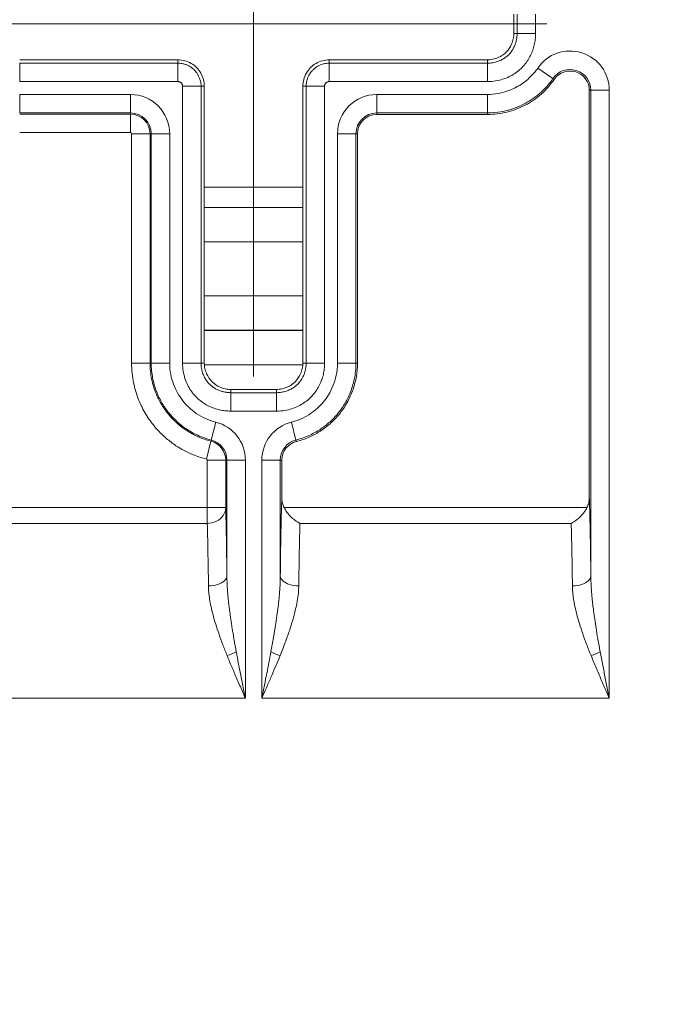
# Model space of a CAD drawing. Header units: inches. Extents: x 0 to 110, y 2 to 70.
# Tile 114 of 129: x 88.71 to 89.94, y 39.22 to 41.09. Entities that reach past the tile are written whole.
import ezdxf

# ---------------------------------------------------------------- set-up
doc = ezdxf.new("R2010")
doc.units = ezdxf.units.IN
doc.header["$LTSCALE"] = 3.25
doc.header["$MEASUREMENT"] = 0
doc.layers.add('Centerline (ANSI)', color=1, linetype='Continuous', lineweight=9, true_color=0xff0000)
for name, color, linetype, lineweight in [('Dimension (ANSI)', 7, 'Continuous', 9), ('Visible (ANSI)', 7, 'Continuous', 18), ('Visible Narrow (ANSI)', 7, 'Continuous', 5)]:
    doc.layers.add(name, color=color, linetype=linetype, lineweight=lineweight)
doc.styles.add('Note Text (ANSI)', font='arial.ttf')
doc.dimstyles.new('.XXX', dxfattribs={"dimscale": 3.25, "dimtxt": 0.095, "dimasz": 0.125, "dimexe": 0.1875, "dimexo": 0.125, "dimgap": 0.0625, "dimtad": 0, "dimtih": 1, "dimtoh": 1, "dimdec": 3, "dimrnd": 1e-08, "dimzin": 0, "dimdsep": 46, "dimtxsty": 'Note Text (ANSI)', "dimblk": 'Filled-1', "dimcen": 0.09, "dimdle": 0.45, "dimclrd": 256, "dimclre": 256, "dimclrt": 256, "dimadec": 0, "dimazin": 1, "dimtfac": 1.263158, "dimtofl": 0, "dimtmove": 0, "dimatfit": 3, "dimfxl": 1, "dimtolj": 1, "dimtzin": 4, "dimlwd": -1, "dimlwe": -1, "dimarcsym": 0})

# ---------------------------------------------------------------- blocks, each defined once
blk = doc.blocks.new('Filled-1')
at = {"color": 0}
for p, q in [((0, 0), (-1, 0.25)), ((-1, 0.25), (-1, -0.25)), ((-1, 0), (0, 0)), ((-1, -0.25), (0, 0))]:
    blk.add_line(p, q, dxfattribs=at)
at = {"color": 0, "flags": 128}
blk.add_lwpolyline([(-1, -0.25), (0, 0), (-1, 0.25), (-1, -0.25)], dxfattribs=at)
at = {"color": 0}
blk.add_solid([(-1, -0.25), (0, 0), (-1, 0.25), (-1, -0.25)], dxfattribs=at)
blk = doc.blocks.new('*D60')
at = {"layer": 'Defpoints', "color": 0, "transparency": 16777216}
for p in [(89.7069, 41.0811), (93.5097, 41.0811), (89.7069, 27.0561)]:
    blk.add_point(p, dxfattribs=at)
at = {"layer": 'Dimension (ANSI)', "transparency": 16777216}
for p, q in [((90.1132, 41.0811), (94.119, 41.0811)), ((93.5097, 40.6748), (93.5097, 34.4294)), ((93.5097, 27.4623), (93.5097, 33.7077)), ((90.1132, 27.0561), (94.119, 27.0561))]:
    blk.add_line(p, q, dxfattribs=at)
at = {"layer": 'Dimension (ANSI)', "transparency": 16777216, "xscale": 0.40625, "yscale": 0.40625, "zscale": 0.40625}
for p, rotation in [((93.5097, 41.0811), 90), ((93.5097, 27.0561), 270)]:
    blk.add_blockref('Filled-1', p, dxfattribs=dict(at, rotation=rotation))
at = {"layer": 'Dimension (ANSI)', "transparency": 16777216, "insert": (93.0032, 34.2263), "char_height": 0.30875, "attachment_point": 1, "style": 'Note Text (ANSI)'}
blk.add_mtext('\\A1;14.03', dxfattribs=at)

msp = doc.modelspace()

# ---------------------------------------------------------------- linework, layer by layer
at = {"layer": 'Centerline (ANSI)', "linetype": 'Continuous'}
for p, q in [((89.1507, 40.4123), (89.1507, 41.5498)), ((89.7069, 41.0811), (88.5944, 41.0811))]:
    msp.add_line(p, q, dxfattribs=at)
at = {"layer": 'Visible (ANSI)'}
for p, q in [((89.6441, 41.0626), (89.6441, 41.0995)), ((88.7072, 41.0126), (89.0072, 41.0126)), ((89.2941, 41.0126), (89.5941, 41.0126)), ((89.0572, 40.9626), (89.0572, 40.4376)), ((89.2441, 40.4376), (89.2441, 40.9626)), ((89.7872, 40.1825), (89.7872, 40.955)), ((89.3841, 40.9091), (89.5941, 40.9091)), ((89.3476, 40.4376), (89.3476, 40.8726)), ((89.0572, 40.7711), (89.2441, 40.7711)), ((89.1072, 40.3876), (89.1941, 40.3876)), ((89.2042, 40.1825), (89.2042, 40.2534))]:
    msp.add_line(p, q, dxfattribs=at)
for centre, start, end in [((89.7507, 40.955), 0, 145.4278), ((89.3841, 40.8726), 90, 180), ((89.2407, 40.2534), 104.1869, 180)]:
    msp.add_arc(centre, 0.0365, start, end, dxfattribs=at)
for points, knots in [([(89.5941, 41.0126), (89.5976, 41.0126), (89.6011, 41.013), (89.6079, 41.0145), (89.6112, 41.0156), (89.62, 41.0195), (89.6252, 41.0229), (89.6338, 41.0316), (89.6373, 41.0368), (89.6412, 41.0455), (89.6423, 41.0489), (89.6437, 41.0557), (89.6441, 41.0591), (89.6441, 41.0626)], [0.000001, 0.000001, 0.000001, 0.000001, 0.0264935, 0.0264935, 0.0529973, 0.0529973, 0.0996661, 0.0996661, 0.1463348, 0.1463348, 0.1728385, 0.1728385, 0.1993307, 0.1993307, 0.1993307, 0.1993307]), ([(89.0072, 41.0126), (89.0115, 41.0126), (89.0203, 41.0115), (89.0325, 41.0065), (89.043, 40.9984), (89.0511, 40.9879), (89.0561, 40.9757), (89.0572, 40.9669), (89.0572, 40.9626)], [0, 0, 0, 0, 0.164605, 0.333667, 0.500193, 0.666606, 0.835389, 1, 1, 1, 1]), ([(89.2441, 40.9626), (89.2441, 40.9669), (89.2453, 40.9757), (89.2503, 40.9879), (89.2584, 40.9984), (89.2689, 41.0065), (89.2811, 41.0115), (89.2898, 41.0126), (89.2941, 41.0126)], [0, 0, 0, 0, 0.164611, 0.333394, 0.499807, 0.666333, 0.835395, 1, 1, 1, 1]), ([(89.5941, 40.9091), (89.6065, 40.9091), (89.6189, 40.9106), (89.6429, 40.9166), (89.6546, 40.921), (89.6766, 40.9325), (89.6868, 40.9396), (89.7053, 40.9561), (89.7136, 40.9655), (89.7206, 40.9757)], [0.000001, 0.000001, 0.000001, 0.000001, 0.0943153, 0.0943153, 0.1885802, 0.1885802, 0.2835425, 0.2835425, 0.3788708, 0.3788708, 0.3788708, 0.3788708]), ([(89.0572, 40.4376), (89.0572, 40.4341), (89.0576, 40.4307), (89.0591, 40.4239), (89.0602, 40.4205), (89.0641, 40.4118), (89.0675, 40.4066), (89.0762, 40.3979), (89.0814, 40.3945), (89.0902, 40.3906), (89.0935, 40.3895), (89.1003, 40.388), (89.1037, 40.3876), (89.1072, 40.3876)], [0.000001, 0.000001, 0.000001, 0.000001, 0.0264935, 0.0264935, 0.0529973, 0.0529973, 0.0996661, 0.0996661, 0.1463348, 0.1463348, 0.1728385, 0.1728385, 0.1993307, 0.1993307, 0.1993307, 0.1993307]), ([(89.1941, 40.3876), (89.1976, 40.3876), (89.2011, 40.388), (89.2079, 40.3895), (89.2112, 40.3906), (89.22, 40.3945), (89.2252, 40.3979), (89.2338, 40.4066), (89.2373, 40.4118), (89.2412, 40.4205), (89.2423, 40.4239), (89.2437, 40.4307), (89.2441, 40.4341), (89.2441, 40.4376)], [0.000001, 0.000001, 0.000001, 0.000001, 0.0264935, 0.0264935, 0.0529973, 0.0529973, 0.0996661, 0.0996661, 0.1463348, 0.1463348, 0.1728385, 0.1728385, 0.1993307, 0.1993307, 0.1993307, 0.1993307]), ([(89.2317, 40.2888), (89.24, 40.2909), (89.248, 40.2937), (89.2557, 40.297), (89.2609, 40.2993), (89.266, 40.3018), (89.2709, 40.3047), (89.2733, 40.3061), (89.2757, 40.3076), (89.278, 40.3091), (89.2851, 40.3137), (89.2918, 40.3189), (89.298, 40.3247), (89.3043, 40.3304), (89.31, 40.3366), (89.3152, 40.3433), (89.3196, 40.3489), (89.3235, 40.3548), (89.3271, 40.3609), (89.3278, 40.3621), (89.3285, 40.3633), (89.3291, 40.3645), (89.3331, 40.372), (89.3365, 40.3797), (89.3393, 40.3877), (89.342, 40.3958), (89.3441, 40.404), (89.3455, 40.4123), (89.3469, 40.4207), (89.3476, 40.4291), (89.3476, 40.4376)], [0, 0, 0, 0, 0.125, 0.125, 0.125, 0.208688, 0.208688, 0.208688, 0.25, 0.25, 0.25, 0.375, 0.375, 0.375, 0.5, 0.5, 0.5, 0.604394, 0.604394, 0.604394, 0.625, 0.625, 0.625, 0.75, 0.75, 0.75, 0.875, 0.875, 0.875, 1, 1, 1, 1]), ([(89.2042, 40.1825), (89.2042, 40.1791), (89.2046, 40.1758), (89.2061, 40.1693), (89.2072, 40.1662), (89.2087, 40.1633)], [-0.05054078, -0.05054078, -0.05054078, -0.05054078, -0.02513989, -0.02513989, -0.00000146, -0.00000146, -0.00000146, -0.00000146]), ([(89.7827, 40.1633), (89.7842, 40.1662), (89.7853, 40.1693), (89.7868, 40.1758), (89.7872, 40.1791), (89.7872, 40.1825)], [-0.05056374, -0.05056374, -0.05056374, -0.05056374, -0.02541393, -0.02541393, -0.00000152, -0.00000152, -0.00000152, -0.00000152])]:
    msp.add_open_spline(points, degree=3, knots=knots, dxfattribs=at)
for points in [[(89.2087, 40.1633), (89.2101, 40.1604), (89.2136, 40.1547), (89.2205, 40.1466), (89.2288, 40.1393), (89.2352, 40.1352), (89.2386, 40.1335)], [(89.7827, 40.1633), (89.7813, 40.1604), (89.7778, 40.1547), (89.7708, 40.1466), (89.7625, 40.1393), (89.7561, 40.1352), (89.7528, 40.1335)]]:
    msp.add_open_spline(points, degree=3, dxfattribs=at)
at = {"layer": 'Visible Narrow (ANSI)'}
for p, q in [((89.6503, 41.0995), (89.6503, 41.0626)), ((89.6853, 41.0995), (89.6853, 41.0626)), ((89.6441, 41.0626), (89.6503, 41.0626)), ((89.6503, 41.0626), (89.6853, 41.0626)), ((89.0072, 41.0064), (88.7072, 41.0064)), ((88.7072, 41.0064), (88.7072, 40.9715)), ((89.0072, 41.0126), (89.0072, 41.0064)), ((89.0072, 41.0064), (89.0072, 40.9715)), ((89.2941, 41.0126), (89.2941, 41.0064)), ((89.5941, 41.0064), (89.2941, 41.0064)), ((89.2941, 41.0064), (89.2941, 40.9715)), ((89.5941, 41.0126), (89.5941, 41.0064)), ((89.5941, 41.0064), (89.5941, 40.9715)), ((89.7182, 40.9773), (89.6894, 40.9972)), ((89.7206, 40.9757), (89.7182, 40.9773)), ((89.0072, 40.9715), (88.7072, 40.9715)), ((89.0161, 40.4376), (89.0161, 40.9626)), ((89.0511, 40.9626), (89.0161, 40.9626)), ((89.0511, 40.4376), (89.0511, 40.9626)), ((89.0572, 40.9626), (89.0511, 40.9626)), ((89.2441, 40.9626), (89.2503, 40.9626)), ((89.2503, 40.9626), (89.2853, 40.9626)), ((89.2503, 40.9626), (89.2503, 40.4376)), ((89.2853, 40.9626), (89.2853, 40.4376)), ((89.5941, 40.9715), (89.2941, 40.9715)), ((88.9172, 40.947), (88.7072, 40.947)), ((88.7072, 40.947), (88.7072, 40.912)), ((88.9172, 40.947), (88.9172, 40.912)), ((89.3841, 40.947), (89.5941, 40.947)), ((89.3841, 40.912), (89.3841, 40.947)), ((89.5941, 40.912), (89.5941, 40.947)), ((89.7872, 40.955), (89.7901, 40.955)), ((89.7901, 40.955), (89.8251, 40.955)), ((89.7901, 40.955), (89.7901, 40.034)), ((89.8251, 40.955), (89.8251, 39.8022)), ((88.9172, 40.912), (88.7072, 40.912)), ((88.7072, 40.9097), (88.9172, 40.9097)), ((88.9172, 40.9097), (88.9172, 40.912)), ((88.9172, 40.8747), (88.9172, 40.9097)), ((89.3841, 40.912), (89.5941, 40.912)), ((89.3841, 40.9091), (89.3841, 40.912)), ((89.5941, 40.9091), (89.5941, 40.912)), ((88.7072, 40.8747), (88.9172, 40.8747)), ((88.9193, 40.8726), (88.9193, 40.4376)), ((88.9193, 40.8726), (88.9543, 40.8726)), ((88.9543, 40.8726), (88.9543, 40.4376)), ((88.9543, 40.8726), (88.9566, 40.8726)), ((88.9916, 40.8726), (88.9566, 40.8726)), ((88.9566, 40.4376), (88.9566, 40.8726)), ((88.9916, 40.4376), (88.9916, 40.8726)), ((89.3097, 40.4376), (89.3097, 40.8726)), ((89.3447, 40.8726), (89.3097, 40.8726)), ((89.3447, 40.4376), (89.3447, 40.8726)), ((89.3476, 40.8726), (89.3447, 40.8726)), ((89.0572, 40.7325), (89.2441, 40.7325)), ((89.0572, 40.6678), (89.2441, 40.6678)), ((89.2441, 40.5652), (89.0572, 40.5652)), ((89.2441, 40.5002), (89.0572, 40.5002)), ((89.0572, 40.4992), (89.2441, 40.4992)), ((88.9193, 40.4376), (88.9543, 40.4376)), ((88.9543, 40.4376), (88.9566, 40.4376)), ((88.9916, 40.4376), (88.9566, 40.4376)), ((89.0511, 40.4376), (89.0161, 40.4376)), ((89.0572, 40.4376), (89.0511, 40.4376)), ((89.2441, 40.4376), (89.2503, 40.4376)), ((89.2503, 40.4376), (89.2853, 40.4376)), ((89.3447, 40.4376), (89.3097, 40.4376)), ((89.3476, 40.4376), (89.3447, 40.4376)), ((88.9194, 40.4342), (88.9194, 40.4342)), ((89.0511, 40.4342), (89.0512, 40.4342)), ((89.0574, 40.4342), (89.244, 40.4342)), ((89.2502, 40.4342), (89.2502, 40.4342)), ((89.2853, 40.4342), (89.2853, 40.4342)), ((89.1072, 40.3876), (89.1072, 40.3814)), ((89.1941, 40.3814), (89.1072, 40.3814)), ((89.1072, 40.3814), (89.1072, 40.3465)), ((89.1941, 40.3876), (89.1941, 40.3814)), ((89.1941, 40.3814), (89.1941, 40.3465)), ((89.1941, 40.3465), (89.1072, 40.3465)), ((89.0789, 40.3256), (89.0703, 40.2916)), ((89.231, 40.2916), (89.2225, 40.3256)), ((89.0612, 40.2555), (89.0698, 40.2894)), ((89.0703, 40.2916), (89.0698, 40.2894)), ((89.2317, 40.2888), (89.231, 40.2916)), ((89.0172, 40.2727), (89.0172, 40.2727)), ((89.0628, 40.2534), (89.0628, 40.1633)), ((89.0628, 40.2534), (89.0978, 40.2534)), ((89.1001, 40.2534), (89.0978, 40.2534)), ((89.0978, 40.2534), (89.0978, 40.1633)), ((89.1001, 40.034), (89.1001, 40.2534)), ((89.1351, 40.2534), (89.1001, 40.2534)), ((89.1351, 39.8022), (89.1351, 40.2534)), ((89.1663, 39.8022), (89.1663, 40.2534)), ((89.2013, 40.2534), (89.1663, 40.2534)), ((89.2013, 40.034), (89.2013, 40.2534)), ((89.2042, 40.2534), (89.2013, 40.2534)), ((89.0628, 40.1633), (88.1996, 40.1633)), ((89.0628, 40.1633), (89.0628, 40.1335)), ((89.0978, 40.1633), (89.0628, 40.1633)), ((89.7827, 40.1633), (89.2087, 40.1633)), ((89.0628, 40.1335), (88.1996, 40.1335)), ((89.7528, 40.1335), (89.2386, 40.1335)), ((89.1351, 39.8022), (88.1996, 39.8022)), ((89.8251, 39.8022), (89.1663, 39.8022))]:
    msp.add_line(p, q, dxfattribs=at)
for centre, radius, start, end in [((89.7507, 40.955), 0.0744, 0, 145.4278), ((89.7507, 40.955), 0.0394, 0, 145.4278), ((88.9172, 40.8726), 0.0744, 0, 90), ((89.3841, 40.8726), 0.0744, 90, 180), ((88.9172, 40.8726), 0.0394, 0, 90), ((88.9172, 40.8726), 0.0371, 0, 90), ((89.3841, 40.8726), 0.0394, 90, 180), ((88.9172, 40.8726), 0.0021, 0, 90), ((89.0607, 40.2534), 0.0744, 0, 75.8133), ((89.2407, 40.2534), 0.0744, 104.1863, 180), ((89.0607, 40.2534), 0.0371, 0, 75.8131), ((89.0607, 40.2534), 0.0394, 0, 75.8133), ((89.2407, 40.2534), 0.0394, 104.1862, 180), ((89.0607, 40.2534), 0.0021, 0, 75.8131), ((89.7277, 39.4581), 0.7136, 85.18276176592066, 85.1828069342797)]:
    msp.add_arc(centre, radius, start, end, dxfattribs=at)
for centre, major_axis, ratio, start_param, end_param in [((89.0589, 39.8022), (0, -0.39), 0.018977, 2.147766, 2.585986), ((89.7489, 39.8022), (0, -0.39), 0.018973, 2.147799, 2.585986), ((89.1005, 39.8898), (-0.0328, -0.0122), 0.193628, 1.49907, 2.051735), ((89.2008, 39.8898), (0.0328, -0.0122), 0.193628, 4.23145, 4.784116), ((89.7905, 39.8898), (-0.0328, -0.0122), 0.193628, 1.49907, 2.051735)]:
    msp.add_ellipse(centre, major_axis=major_axis, ratio=ratio, start_param=start_param, end_param=end_param, dxfattribs=at)
for points in [[(89.6853, 41.0626), (89.6853, 41.0588), (89.6849, 41.0513), (89.6831, 41.041), (89.6802, 41.031), (89.6761, 41.0212), (89.6707, 41.0117), (89.6639, 41.0026), (89.6557, 40.9942), (89.6462, 40.9868), (89.6356, 40.9806), (89.6236, 40.9757), (89.6099, 40.9724), (89.5996, 40.9715), (89.5941, 40.9715)], [(89.5941, 40.912), (89.6032, 40.912), (89.6203, 40.9137), (89.6425, 40.9195), (89.6615, 40.9275), (89.6776, 40.9369), (89.6909, 40.9469), (89.7019, 40.9572), (89.711, 40.9673), (89.716, 40.974), (89.7182, 40.9773)], [(89.1072, 40.3465), (89.1034, 40.3465), (89.096, 40.3469), (89.0857, 40.3487), (89.0756, 40.3516), (89.0658, 40.3557), (89.0563, 40.3611), (89.0472, 40.3679), (89.0388, 40.376), (89.0314, 40.3856), (89.0252, 40.3962), (89.0203, 40.4082), (89.017, 40.4218), (89.0161, 40.4322), (89.0161, 40.4376)], [(89.2853, 40.4376), (89.2853, 40.4338), (89.2849, 40.4263), (89.2831, 40.416), (89.2802, 40.406), (89.2761, 40.3962), (89.2707, 40.3867), (89.2639, 40.3776), (89.2557, 40.3692), (89.2462, 40.3618), (89.2356, 40.3556), (89.2236, 40.3507), (89.2099, 40.3474), (89.1996, 40.3465), (89.1941, 40.3465)], [(89.7872, 40.1825), (89.7876, 40.1711), (89.7883, 40.1449), (89.7893, 40.0952), (89.7898, 40.0556), (89.7901, 40.034)], [(89.0978, 40.1633), (89.0982, 40.1468), (89.0991, 40.1087), (89.0998, 40.0607), (89.1001, 40.034)], [(89.2363, 40.0149), (89.2366, 40.0385), (89.2373, 40.0828), (89.2381, 40.1184), (89.2386, 40.1335)]]:
    msp.add_open_spline(points, degree=3, dxfattribs=at)
for points, knots in [([(89.6503, 41.0626), (89.6503, 41.0602), (89.6501, 41.0578), (89.6499, 41.0555), (89.6496, 41.0532), (89.6492, 41.0511), (89.6487, 41.049), (89.6482, 41.0469), (89.6476, 41.0448), (89.6469, 41.0428), (89.6461, 41.0407), (89.6453, 41.0387), (89.6443, 41.0367), (89.6434, 41.0348), (89.6423, 41.0328), (89.6411, 41.031), (89.6399, 41.0291), (89.6385, 41.0272), (89.6371, 41.0255), (89.6362, 41.0245), (89.6353, 41.0234), (89.6343, 41.0225), (89.6336, 41.0218), (89.6329, 41.0211), (89.6322, 41.0205), (89.6304, 41.0189), (89.6285, 41.0174), (89.6264, 41.0161), (89.6244, 41.0147), (89.6222, 41.0135), (89.6199, 41.0124), (89.6176, 41.0113), (89.6152, 41.0103), (89.6125, 41.0094), (89.6099, 41.0086), (89.6071, 41.0078), (89.604, 41.0073), (89.6009, 41.0068), (89.5976, 41.0065), (89.5941, 41.0064)], [0, 0, 0, 0, 0.083333, 0.083333, 0.083333, 0.166667, 0.166667, 0.166667, 0.25, 0.25, 0.25, 0.333333, 0.333333, 0.333333, 0.416667, 0.416667, 0.416667, 0.5, 0.5, 0.5, 0.548853, 0.548853, 0.548853, 0.583333, 0.583333, 0.583333, 0.666667, 0.666667, 0.666667, 0.75, 0.75, 0.75, 0.833333, 0.833333, 0.833333, 0.916667, 0.916667, 0.916667, 1, 1, 1, 1]), ([(89.0511, 40.9626), (89.0511, 40.9643), (89.051, 40.966), (89.0508, 40.9677), (89.0506, 40.9694), (89.0503, 40.9711), (89.0499, 40.9728), (89.0498, 40.9732), (89.0497, 40.9735), (89.0496, 40.9738), (89.0492, 40.9752), (89.0488, 40.9766), (89.0482, 40.9781), (89.0476, 40.9798), (89.0468, 40.9816), (89.0458, 40.9834), (89.0456, 40.9838), (89.0454, 40.9842), (89.0452, 40.9845), (89.0443, 40.986), (89.0434, 40.9874), (89.0423, 40.9889), (89.0411, 40.9905), (89.0397, 40.9921), (89.0382, 40.9936), (89.038, 40.9938), (89.0379, 40.994), (89.0377, 40.9942), (89.036, 40.9958), (89.0341, 40.9973), (89.0323, 40.9986), (89.0312, 40.9993), (89.0302, 41), (89.0292, 41.0006), (89.0284, 41.001), (89.0276, 41.0014), (89.0268, 41.0018), (89.025, 41.0028), (89.0231, 41.0035), (89.0211, 41.0042), (89.0202, 41.0045), (89.0194, 41.0047), (89.0184, 41.005), (89.0173, 41.0053), (89.016, 41.0056), (89.0147, 41.0058), (89.0124, 41.0062), (89.0099, 41.0064), (89.0072, 41.0064)], [0.0000196, 0.0000196, 0.0000196, 0.0000196, 0.0909091, 0.0909091, 0.0909091, 0.1818182, 0.1818182, 0.1818182, 0.199711, 0.199711, 0.199711, 0.2727273, 0.2727273, 0.2727273, 0.3636364, 0.3636364, 0.3636364, 0.3823148, 0.3823148, 0.3823148, 0.4545455, 0.4545455, 0.4545455, 0.5355058, 0.5355058, 0.5355058, 0.5454545, 0.5454545, 0.5454545, 0.6363636, 0.6363636, 0.6363636, 0.6882439, 0.6882439, 0.6882439, 0.7272727, 0.7272727, 0.7272727, 0.8181818, 0.8181818, 0.8181818, 0.8578471, 0.8578471, 0.8578471, 0.9090909, 0.9090909, 0.9090909, 1, 1, 1, 1]), ([(89.2941, 41.0064), (89.2924, 41.0064), (89.2907, 41.0063), (89.289, 41.0061), (89.2873, 41.0059), (89.2857, 41.0057), (89.2839, 41.0052), (89.2836, 41.0052), (89.2833, 41.0051), (89.2829, 41.005), (89.2815, 41.0046), (89.2801, 41.0042), (89.2787, 41.0036), (89.2769, 41.003), (89.2751, 41.0022), (89.2733, 41.0012), (89.273, 41.001), (89.2726, 41.0008), (89.2722, 41.0006), (89.2708, 40.9997), (89.2693, 40.9988), (89.2679, 40.9977), (89.2663, 40.9965), (89.2646, 40.9951), (89.2631, 40.9936), (89.263, 40.9934), (89.2628, 40.9932), (89.2626, 40.9931), (89.261, 40.9914), (89.2595, 40.9895), (89.2582, 40.9877), (89.2574, 40.9866), (89.2568, 40.9856), (89.2562, 40.9845), (89.2557, 40.9838), (89.2553, 40.983), (89.2549, 40.9822), (89.254, 40.9804), (89.2532, 40.9785), (89.2526, 40.9765), (89.2523, 40.9756), (89.252, 40.9748), (89.2518, 40.9738), (89.2515, 40.9727), (89.2512, 40.9714), (89.251, 40.9701), (89.2506, 40.9678), (89.2503, 40.9653), (89.2503, 40.9626)], [0.0000195, 0.0000195, 0.0000195, 0.0000195, 0.0909091, 0.0909091, 0.0909091, 0.1818182, 0.1818182, 0.1818182, 0.1996604, 0.1996604, 0.1996604, 0.2727273, 0.2727273, 0.2727273, 0.3636364, 0.3636364, 0.3636364, 0.3825679, 0.3825679, 0.3825679, 0.4545455, 0.4545455, 0.4545455, 0.5358538, 0.5358538, 0.5358538, 0.5454545, 0.5454545, 0.5454545, 0.6363636, 0.6363636, 0.6363636, 0.6885254, 0.6885254, 0.6885254, 0.7272727, 0.7272727, 0.7272727, 0.8181818, 0.8181818, 0.8181818, 0.8578446, 0.8578446, 0.8578446, 0.9090909, 0.9090909, 0.9090909, 1, 1, 1, 1]), ([(89.5941, 40.947), (89.6011, 40.947), (89.6076, 40.9477), (89.6137, 40.9487), (89.6199, 40.9498), (89.6256, 40.9513), (89.6309, 40.953), (89.6362, 40.9548), (89.641, 40.9569), (89.6455, 40.9591), (89.65, 40.9613), (89.6541, 40.9637), (89.6578, 40.9661), (89.6616, 40.9686), (89.665, 40.9712), (89.6681, 40.9738), (89.6712, 40.9764), (89.674, 40.979), (89.6766, 40.9817), (89.6792, 40.9843), (89.6815, 40.9869), (89.6836, 40.9895), (89.6858, 40.9921), (89.6877, 40.9946), (89.6894, 40.9972)], [0, 0, 0, 0, 0.125, 0.125, 0.125, 0.25, 0.25, 0.25, 0.375, 0.375, 0.375, 0.5, 0.5, 0.5, 0.625, 0.625, 0.625, 0.75, 0.75, 0.75, 0.875, 0.875, 0.875, 1, 1, 1, 1]), ([(89.0161, 40.9626), (89.0161, 40.963), (89.016, 40.9633), (89.016, 40.9637), (89.016, 40.964), (89.0159, 40.9644), (89.0158, 40.9647), (89.0157, 40.965), (89.0156, 40.9654), (89.0155, 40.9657), (89.0154, 40.9661), (89.0152, 40.9665), (89.015, 40.9668), (89.0148, 40.9672), (89.0146, 40.9676), (89.0143, 40.9679), (89.014, 40.9683), (89.0137, 40.9686), (89.0134, 40.969), (89.013, 40.9693), (89.0126, 40.9696), (89.0123, 40.9699), (89.0119, 40.9701), (89.0116, 40.9703), (89.0112, 40.9705), (89.0108, 40.9707), (89.0104, 40.9709), (89.01, 40.971), (89.0096, 40.9711), (89.0092, 40.9712), (89.0088, 40.9713), (89.0083, 40.9714), (89.0078, 40.9715), (89.0072, 40.9715)], [0.0000186, 0.0000186, 0.0000186, 0.0000186, 0.0909091, 0.0909091, 0.0909091, 0.1818182, 0.1818182, 0.1818182, 0.2727273, 0.2727273, 0.2727273, 0.3636364, 0.3636364, 0.3636364, 0.4545455, 0.4545455, 0.4545455, 0.5454545, 0.5454545, 0.5454545, 0.6363636, 0.6363636, 0.6363636, 0.7272727, 0.7272727, 0.7272727, 0.8181818, 0.8181818, 0.8181818, 0.9090909, 0.9090909, 0.9090909, 1, 1, 1, 1]), ([(89.2941, 40.9715), (89.2938, 40.9715), (89.2935, 40.9714), (89.2931, 40.9714), (89.2928, 40.9714), (89.2924, 40.9713), (89.2921, 40.9712), (89.2917, 40.9711), (89.2914, 40.971), (89.291, 40.9709), (89.2907, 40.9708), (89.2903, 40.9706), (89.2899, 40.9704), (89.2896, 40.9702), (89.2892, 40.97), (89.2888, 40.9697), (89.2885, 40.9694), (89.2881, 40.9691), (89.2878, 40.9688), (89.2875, 40.9684), (89.2871, 40.968), (89.2869, 40.9677), (89.2866, 40.9673), (89.2864, 40.9669), (89.2862, 40.9666), (89.2861, 40.9662), (89.2859, 40.9658), (89.2858, 40.9654), (89.2856, 40.965), (89.2855, 40.9646), (89.2854, 40.9641), (89.2854, 40.9637), (89.2853, 40.9632), (89.2853, 40.9626)], [0.0000186, 0.0000186, 0.0000186, 0.0000186, 0.0909091, 0.0909091, 0.0909091, 0.1818182, 0.1818182, 0.1818182, 0.2727273, 0.2727273, 0.2727273, 0.3636364, 0.3636364, 0.3636364, 0.4545455, 0.4545455, 0.4545455, 0.5454545, 0.5454545, 0.5454545, 0.6363636, 0.6363636, 0.6363636, 0.7272727, 0.7272727, 0.7272727, 0.8181818, 0.8181818, 0.8181818, 0.9090909, 0.9090909, 0.9090909, 1, 1, 1, 1]), ([(88.9193, 40.4376), (88.9193, 40.4244), (88.9221, 40.3996), (88.9321, 40.3672), (88.946, 40.3396), (88.9625, 40.3168), (88.9806, 40.2981), (88.9988, 40.2836), (89.0176, 40.2719), (89.0385, 40.2622), (89.0535, 40.2574), (89.0612, 40.2555)], [0.0000002, 0.0000002, 0.0000002, 0.0000002, 0.1111111, 0.2222222, 0.3333333, 0.4444444, 0.5555556, 0.6666667, 0.7777778, 0.8888889, 1, 1, 1, 1]), ([(88.9543, 40.4376), (88.9543, 40.427), (88.9555, 40.4168), (88.9574, 40.4073), (88.9593, 40.3979), (88.962, 40.3891), (88.9652, 40.3809), (88.9681, 40.3738), (88.9713, 40.3673), (88.9748, 40.3612), (88.9753, 40.3603), (88.9759, 40.3594), (88.9764, 40.3585), (88.9805, 40.3517), (88.985, 40.3455), (88.9897, 40.3399), (88.9944, 40.3342), (88.9993, 40.3292), (89.0042, 40.3247), (89.0092, 40.3202), (89.0141, 40.3162), (89.0191, 40.3127), (89.0229, 40.31), (89.0268, 40.3075), (89.0308, 40.3052), (89.032, 40.3045), (89.0333, 40.3038), (89.0346, 40.3031), (89.04, 40.3002), (89.0456, 40.2975), (89.0515, 40.2953), (89.0574, 40.293), (89.0635, 40.291), (89.0698, 40.2894)], [0.0000002, 0.0000002, 0.0000002, 0.0000002, 0.1111111, 0.1111111, 0.1111111, 0.2222222, 0.2222222, 0.2222222, 0.3189645, 0.3189645, 0.3189645, 0.3333333, 0.3333333, 0.3333333, 0.4444444, 0.4444444, 0.4444444, 0.5555556, 0.5555556, 0.5555556, 0.6666667, 0.6666667, 0.6666667, 0.7511365, 0.7511365, 0.7511365, 0.7777778, 0.7777778, 0.7777778, 0.8888889, 0.8888889, 0.8888889, 1, 1, 1, 1]), ([(89.0703, 40.2916), (89.0615, 40.2939), (89.053, 40.2969), (89.0449, 40.3005), (89.0369, 40.3042), (89.0293, 40.3085), (89.0224, 40.3132), (89.0155, 40.3179), (89.0092, 40.323), (89.0037, 40.3283), (88.9982, 40.3335), (88.9934, 40.3387), (88.9888, 40.3446), (88.9843, 40.3504), (88.9799, 40.3567), (88.9761, 40.3636), (88.9722, 40.3704), (88.9688, 40.3777), (88.966, 40.3854), (88.9632, 40.393), (88.9609, 40.401), (88.9593, 40.4097), (88.9576, 40.4184), (88.9566, 40.4278), (88.9566, 40.4376)], [0.0000007, 0.0000007, 0.0000007, 0.0000007, 0.125, 0.125, 0.125, 0.25, 0.25, 0.25, 0.375, 0.375, 0.375, 0.5, 0.5, 0.5, 0.625, 0.625, 0.625, 0.75, 0.75, 0.75, 0.875, 0.875, 0.875, 1, 1, 1, 1]), ([(89.0789, 40.3256), (89.072, 40.3273), (89.0655, 40.3296), (89.0594, 40.3324), (89.0532, 40.3352), (89.0474, 40.3385), (89.0421, 40.3421), (89.0368, 40.3457), (89.0321, 40.3497), (89.0278, 40.3537), (89.0236, 40.3577), (89.0198, 40.3618), (89.0163, 40.3662), (89.0128, 40.3707), (89.0095, 40.3756), (89.0066, 40.3808), (89.0036, 40.386), (89.001, 40.3916), (88.9988, 40.3975), (88.9967, 40.4034), (88.9949, 40.4095), (88.9936, 40.4162), (88.9924, 40.4229), (88.9916, 40.43), (88.9916, 40.4376)], [0.0000014, 0.0000014, 0.0000014, 0.0000014, 0.125, 0.125, 0.125, 0.25, 0.25, 0.25, 0.375, 0.375, 0.375, 0.5, 0.5, 0.5, 0.625, 0.625, 0.625, 0.75, 0.75, 0.75, 0.875, 0.875, 0.875, 1, 1, 1, 1]), ([(89.1072, 40.3814), (89.1048, 40.3815), (89.1024, 40.3816), (89.1001, 40.3819), (89.0978, 40.3822), (89.0957, 40.3826), (89.0936, 40.3831), (89.0915, 40.3836), (89.0894, 40.3842), (89.0874, 40.3849), (89.0853, 40.3856), (89.0833, 40.3865), (89.0814, 40.3874), (89.0794, 40.3884), (89.0775, 40.3895), (89.0756, 40.3907), (89.0737, 40.3919), (89.0719, 40.3932), (89.0701, 40.3947), (89.0691, 40.3956), (89.0681, 40.3965), (89.0671, 40.3975), (89.0664, 40.3982), (89.0657, 40.3989), (89.0651, 40.3996), (89.0635, 40.4014), (89.062, 40.4033), (89.0607, 40.4054), (89.0593, 40.4074), (89.0581, 40.4095), (89.057, 40.4119), (89.0559, 40.4142), (89.0549, 40.4166), (89.054, 40.4192), (89.0532, 40.4219), (89.0524, 40.4247), (89.0519, 40.4278), (89.0514, 40.4308), (89.0511, 40.4341), (89.0511, 40.4376)], [0, 0, 0, 0, 0.083333, 0.083333, 0.083333, 0.166667, 0.166667, 0.166667, 0.25, 0.25, 0.25, 0.333333, 0.333333, 0.333333, 0.416667, 0.416667, 0.416667, 0.5, 0.5, 0.5, 0.548853, 0.548853, 0.548853, 0.583333, 0.583333, 0.583333, 0.666667, 0.666667, 0.666667, 0.75, 0.75, 0.75, 0.833333, 0.833333, 0.833333, 0.916667, 0.916667, 0.916667, 1, 1, 1, 1]), ([(89.2503, 40.4376), (89.2503, 40.4352), (89.2501, 40.4328), (89.2499, 40.4305), (89.2496, 40.4282), (89.2492, 40.4261), (89.2487, 40.424), (89.2482, 40.4219), (89.2476, 40.4198), (89.2469, 40.4178), (89.2461, 40.4157), (89.2453, 40.4137), (89.2443, 40.4117), (89.2434, 40.4098), (89.2423, 40.4078), (89.2411, 40.406), (89.2399, 40.4041), (89.2385, 40.4022), (89.2371, 40.4005), (89.2362, 40.3995), (89.2353, 40.3984), (89.2343, 40.3975), (89.2336, 40.3968), (89.2329, 40.3961), (89.2322, 40.3955), (89.2304, 40.3939), (89.2285, 40.3924), (89.2264, 40.3911), (89.2244, 40.3897), (89.2222, 40.3885), (89.2199, 40.3874), (89.2176, 40.3863), (89.2152, 40.3853), (89.2125, 40.3844), (89.2099, 40.3836), (89.2071, 40.3828), (89.204, 40.3823), (89.2009, 40.3818), (89.1976, 40.3815), (89.1941, 40.3814)], [0, 0, 0, 0, 0.083333, 0.083333, 0.083333, 0.166667, 0.166667, 0.166667, 0.25, 0.25, 0.25, 0.333333, 0.333333, 0.333333, 0.416667, 0.416667, 0.416667, 0.5, 0.5, 0.5, 0.548853, 0.548853, 0.548853, 0.583333, 0.583333, 0.583333, 0.666667, 0.666667, 0.666667, 0.75, 0.75, 0.75, 0.833333, 0.833333, 0.833333, 0.916667, 0.916667, 0.916667, 1, 1, 1, 1]), ([(89.2225, 40.3256), (89.2299, 40.3275), (89.2366, 40.3299), (89.2426, 40.3327), (89.2487, 40.3355), (89.254, 40.3385), (89.2588, 40.3418), (89.2636, 40.3451), (89.268, 40.3485), (89.272, 40.3522), (89.276, 40.3559), (89.2797, 40.3598), (89.2832, 40.3639), (89.2867, 40.3681), (89.2899, 40.3726), (89.2929, 40.3775), (89.2959, 40.3825), (89.2988, 40.388), (89.3012, 40.3941), (89.3037, 40.4003), (89.3058, 40.4071), (89.3074, 40.4144), (89.3089, 40.4216), (89.3097, 40.4294), (89.3097, 40.4376)], [0.000004, 0.000004, 0.000004, 0.000004, 0.125, 0.125, 0.125, 0.25, 0.25, 0.25, 0.375, 0.375, 0.375, 0.5, 0.5, 0.5, 0.625, 0.625, 0.625, 0.75, 0.75, 0.75, 0.875, 0.875, 0.875, 1, 1, 1, 1]), ([(89.231, 40.2916), (89.2406, 40.2941), (89.2494, 40.2973), (89.2573, 40.3009), (89.2652, 40.3045), (89.2721, 40.3085), (89.2784, 40.3128), (89.2847, 40.3171), (89.2904, 40.3216), (89.2956, 40.3264), (89.3008, 40.3311), (89.3056, 40.3362), (89.3101, 40.3416), (89.3146, 40.347), (89.3188, 40.3528), (89.3228, 40.3593), (89.3268, 40.3658), (89.3304, 40.373), (89.3337, 40.381), (89.3369, 40.389), (89.3397, 40.3978), (89.3416, 40.4073), (89.3436, 40.4168), (89.3447, 40.4269), (89.3447, 40.4376)], [0.000002, 0.000002, 0.000002, 0.000002, 0.125, 0.125, 0.125, 0.25, 0.25, 0.25, 0.375, 0.375, 0.375, 0.5, 0.5, 0.5, 0.625, 0.625, 0.625, 0.75, 0.75, 0.75, 0.875, 0.875, 0.875, 1, 1, 1, 1]), ([(89.2013, 40.034), (89.2015, 40.0553), (89.2018, 40.0749), (89.2021, 40.0932), (89.2024, 40.1114), (89.2027, 40.1283), (89.2031, 40.1432), (89.2034, 40.1582), (89.2038, 40.1712), (89.2042, 40.1825)], [0, 0, 0, 0, 0.333333, 0.333333, 0.333333, 0.666667, 0.666667, 0.666667, 1, 1, 1, 1]), ([(89.0628, 40.1335), (89.0687, 40.1333), (89.0749, 40.1349), (89.0802, 40.1376), (89.0855, 40.1402), (89.0899, 40.1439), (89.093, 40.1484), (89.0961, 40.153), (89.0977, 40.1586), (89.0978, 40.1633)], [0.0000001, 0.0000001, 0.0000001, 0.0000001, 0.3333333, 0.3333333, 0.3333333, 0.6666667, 0.6666667, 0.6666667, 1, 1, 1, 1]), ([(89.1001, 40.034), (89.1, 40.0307), (89.0983, 40.0274), (89.0952, 40.0246), (89.0922, 40.0217), (89.0877, 40.0193), (89.0824, 40.0176), (89.0772, 40.0159), (89.0711, 40.015), (89.0651, 40.0149)], [0, 0, 0, 0, 0.3333333, 0.3333333, 0.3333333, 0.6666667, 0.6666667, 0.6666667, 1, 1, 1, 1]), ([(89.1178, 39.8898), (89.1164, 39.8975), (89.115, 39.9051), (89.1137, 39.9125), (89.1136, 39.9133), (89.1134, 39.9142), (89.1133, 39.9151), (89.1121, 39.9216), (89.1111, 39.9279), (89.1101, 39.9341), (89.1098, 39.9358), (89.1096, 39.9375), (89.1093, 39.9392), (89.1085, 39.9445), (89.1077, 39.9497), (89.107, 39.9548), (89.1066, 39.9572), (89.1063, 39.9596), (89.106, 39.9619), (89.1054, 39.966), (89.1049, 39.97), (89.1044, 39.9738), (89.1041, 39.9767), (89.1037, 39.9796), (89.1034, 39.9824), (89.1031, 39.9853), (89.1028, 39.9882), (89.1025, 39.9911), (89.1022, 39.9944), (89.1019, 39.9976), (89.1017, 40.0007), (89.1015, 40.0027), (89.1013, 40.0047), (89.1012, 40.0067), (89.1009, 40.0103), (89.1007, 40.0138), (89.1006, 40.0172), (89.1005, 40.0185), (89.1004, 40.0198), (89.1004, 40.021), (89.1002, 40.0248), (89.1001, 40.0285), (89.1001, 40.032), (89.1001, 40.0327), (89.1001, 40.0334), (89.1001, 40.034)], [0, 0, 0, 0, 0.125, 0.125, 0.125, 0.140039, 0.140039, 0.140039, 0.25, 0.25, 0.25, 0.279916, 0.279916, 0.279916, 0.375, 0.375, 0.375, 0.420201, 0.420201, 0.420201, 0.5, 0.5, 0.5, 0.560191, 0.560191, 0.560191, 0.625, 0.625, 0.625, 0.700057, 0.700057, 0.700057, 0.75, 0.75, 0.75, 0.840177, 0.840177, 0.840177, 0.875, 0.875, 0.875, 0.980179, 0.980179, 0.980179, 1, 1, 1, 1]), ([(89.2013, 40.034), (89.2013, 40.0306), (89.2012, 40.0271), (89.2011, 40.0235), (89.201, 40.0219), (89.201, 40.0204), (89.2009, 40.0188), (89.2007, 40.0148), (89.2004, 40.0106), (89.2001, 40.0062), (89.2, 40.0048), (89.1999, 40.0034), (89.1998, 40.002), (89.1994, 39.9972), (89.199, 39.9923), (89.1985, 39.9873), (89.1983, 39.986), (89.1982, 39.9848), (89.1981, 39.9835), (89.1975, 39.978), (89.1968, 39.9723), (89.196, 39.9664), (89.1959, 39.9654), (89.1957, 39.9643), (89.1956, 39.9633), (89.1947, 39.957), (89.1938, 39.9504), (89.1927, 39.9435), (89.1926, 39.9427), (89.1925, 39.942), (89.1924, 39.9412), (89.1913, 39.9339), (89.19, 39.9262), (89.1886, 39.9181), (89.1886, 39.9177), (89.1885, 39.9173), (89.1884, 39.9168), (89.1869, 39.9083), (89.1853, 39.8992), (89.1836, 39.8898)], [0, 0, 0, 0, 0.1006226, 0.1006226, 0.1006226, 0.1428571, 0.1428571, 0.1428571, 0.2505536, 0.2505536, 0.2505536, 0.2857143, 0.2857143, 0.2857143, 0.400406, 0.400406, 0.400406, 0.4285714, 0.4285714, 0.4285714, 0.5503066, 0.5503066, 0.5503066, 0.5714286, 0.5714286, 0.5714286, 0.7001703, 0.7001703, 0.7001703, 0.7142857, 0.7142857, 0.7142857, 0.8500922, 0.8500922, 0.8500922, 0.8571429, 0.8571429, 0.8571429, 1, 1, 1, 1]), ([(89.2363, 40.0149), (89.2302, 40.0149), (89.2242, 40.0158), (89.2189, 40.0175), (89.2137, 40.0192), (89.2092, 40.0217), (89.2061, 40.0245), (89.2031, 40.0274), (89.2014, 40.0307), (89.2013, 40.034)], [0, 0, 0, 0, 0.333333, 0.333333, 0.333333, 0.666667, 0.666667, 0.666667, 1, 1, 1, 1]), ([(89.7901, 40.034), (89.79, 40.0307), (89.7883, 40.0274), (89.7852, 40.0246), (89.7822, 40.0217), (89.7777, 40.0193), (89.7724, 40.0176), (89.7672, 40.0159), (89.7611, 40.015), (89.7551, 40.0149)], [0, 0, 0, 0, 0.3333333, 0.3333333, 0.3333333, 0.6666667, 0.6666667, 0.6666667, 1, 1, 1, 1]), ([(89.8078, 39.8898), (89.8063, 39.898), (89.8049, 39.9059), (89.8035, 39.9135), (89.8034, 39.9141), (89.8033, 39.9147), (89.8032, 39.9153), (89.802, 39.9222), (89.8009, 39.9289), (89.7999, 39.9353), (89.7997, 39.9365), (89.7995, 39.9376), (89.7994, 39.9388), (89.7984, 39.9445), (89.7976, 39.9501), (89.7968, 39.9555), (89.7966, 39.9571), (89.7964, 39.9587), (89.7962, 39.9602), (89.7955, 39.965), (89.7949, 39.9696), (89.7944, 39.9741), (89.7942, 39.976), (89.7939, 39.978), (89.7937, 39.9798), (89.7933, 39.9837), (89.7929, 39.9875), (89.7925, 39.9911), (89.7923, 39.9934), (89.7921, 39.9955), (89.7919, 39.9977), (89.7916, 40.0008), (89.7914, 40.0038), (89.7912, 40.0068), (89.791, 40.0092), (89.7909, 40.0116), (89.7907, 40.0139), (89.7906, 40.0164), (89.7905, 40.0187), (89.7904, 40.021), (89.7903, 40.0236), (89.7902, 40.0262), (89.7902, 40.0286), (89.7901, 40.0304), (89.7901, 40.0323), (89.7901, 40.034)], [0, 0, 0, 0, 0.125, 0.125, 0.125, 0.135206, 0.135206, 0.135206, 0.25, 0.25, 0.25, 0.270405, 0.270405, 0.270405, 0.375, 0.375, 0.375, 0.405614, 0.405614, 0.405614, 0.5, 0.5, 0.5, 0.540811, 0.540811, 0.540811, 0.625, 0.625, 0.625, 0.675975, 0.675975, 0.675975, 0.75, 0.75, 0.75, 0.81121, 0.81121, 0.81121, 0.875, 0.875, 0.875, 0.946362, 0.946362, 0.946362, 1, 1, 1, 1]), ([(89.1005, 39.8826), (89.0977, 39.8896), (89.0949, 39.8966), (89.0924, 39.9034), (89.0898, 39.9102), (89.0874, 39.9168), (89.0851, 39.9233), (89.0828, 39.9298), (89.0807, 39.9361), (89.0788, 39.9422), (89.0769, 39.9483), (89.0753, 39.9542), (89.0738, 39.9597), (89.0723, 39.9653), (89.0711, 39.9705), (89.07, 39.9755), (89.0689, 39.9805), (89.068, 39.9853), (89.0673, 39.9899), (89.0666, 39.9945), (89.0661, 39.9988), (89.0657, 40.003), (89.0653, 40.0072), (89.0651, 40.0112), (89.0651, 40.0149)], [0, 0, 0, 0, 0.125, 0.125, 0.125, 0.25, 0.25, 0.25, 0.375, 0.375, 0.375, 0.5, 0.5, 0.5, 0.625, 0.625, 0.625, 0.75, 0.75, 0.75, 0.875, 0.875, 0.875, 1, 1, 1, 1]), ([(89.2363, 40.0149), (89.2362, 40.0105), (89.236, 40.0059), (89.2355, 40.001), (89.235, 39.9961), (89.2343, 39.9909), (89.2333, 39.9855), (89.2324, 39.9801), (89.2312, 39.9745), (89.2298, 39.9686), (89.2284, 39.9627), (89.2268, 39.9565), (89.2249, 39.95), (89.223, 39.9436), (89.2209, 39.9368), (89.2185, 39.9298), (89.2161, 39.9227), (89.2135, 39.9153), (89.2105, 39.9074), (89.2076, 39.8996), (89.2044, 39.8913), (89.2008, 39.8826)], [0, 0, 0, 0, 0.1428571, 0.1428571, 0.1428571, 0.2857143, 0.2857143, 0.2857143, 0.4285714, 0.4285714, 0.4285714, 0.5714286, 0.5714286, 0.5714286, 0.7142857, 0.7142857, 0.7142857, 0.8571429, 0.8571429, 0.8571429, 1, 1, 1, 1]), ([(89.7905, 39.8826), (89.7875, 39.8901), (89.7847, 39.8973), (89.782, 39.9043), (89.7794, 39.9113), (89.7769, 39.918), (89.7747, 39.9244), (89.7725, 39.9308), (89.7704, 39.937), (89.7686, 39.9429), (89.7668, 39.9488), (89.7652, 39.9545), (89.7637, 39.96), (89.7623, 39.9654), (89.761, 39.9706), (89.76, 39.9756), (89.7589, 39.9806), (89.758, 39.9854), (89.7573, 39.9899), (89.7566, 39.9945), (89.7561, 39.9988), (89.7557, 40.003), (89.7553, 40.0072), (89.7551, 40.0112), (89.7551, 40.0149)], [0, 0, 0, 0, 0.125, 0.125, 0.125, 0.25, 0.25, 0.25, 0.375, 0.375, 0.375, 0.5, 0.5, 0.5, 0.625, 0.625, 0.625, 0.75, 0.75, 0.75, 0.875, 0.875, 0.875, 1, 1, 1, 1]), ([(89.1351, 39.8022), (89.1332, 39.8064), (89.1314, 39.8106), (89.1296, 39.8147), (89.1278, 39.8188), (89.126, 39.8228), (89.1242, 39.8268), (89.1225, 39.8308), (89.1208, 39.8347), (89.1191, 39.8386), (89.1174, 39.8425), (89.1157, 39.8463), (89.1141, 39.85), (89.1125, 39.8538), (89.1109, 39.8575), (89.1094, 39.8612), (89.1078, 39.8649), (89.1063, 39.8685), (89.1048, 39.872), (89.1034, 39.8756), (89.1019, 39.8791), (89.1005, 39.8826)], [0, 0, 0, 0, 0.1428571, 0.1428571, 0.1428571, 0.2857143, 0.2857143, 0.2857143, 0.4285714, 0.4285714, 0.4285714, 0.5714286, 0.5714286, 0.5714286, 0.7142857, 0.7142857, 0.7142857, 0.8571429, 0.8571429, 0.8571429, 0.9999999, 0.9999999, 0.9999999, 0.9999999]), ([(89.1351, 39.8022), (89.1342, 39.8068), (89.1332, 39.8113), (89.1323, 39.8158), (89.1314, 39.8202), (89.1305, 39.8246), (89.1297, 39.829), (89.1288, 39.8333), (89.1279, 39.8376), (89.1271, 39.8418), (89.1262, 39.8461), (89.1254, 39.8502), (89.1246, 39.8543), (89.1238, 39.8584), (89.123, 39.8625), (89.1222, 39.8665), (89.1215, 39.8705), (89.1207, 39.8744), (89.12, 39.8783), (89.1192, 39.8822), (89.1185, 39.886), (89.1178, 39.8898)], [0, 0, 0, 0, 0.1428571, 0.1428571, 0.1428571, 0.2857143, 0.2857143, 0.2857143, 0.4285714, 0.4285714, 0.4285714, 0.5714286, 0.5714286, 0.5714286, 0.7142857, 0.7142857, 0.7142857, 0.8571429, 0.8571429, 0.8571429, 0.9999999, 0.9999999, 0.9999999, 0.9999999]), ([(89.1836, 39.8898), (89.1823, 39.8832), (89.1811, 39.8764), (89.1798, 39.8697), (89.1785, 39.8629), (89.1771, 39.8561), (89.1757, 39.849), (89.1743, 39.8418), (89.1728, 39.8343), (89.1712, 39.8265), (89.1696, 39.8187), (89.168, 39.8106), (89.1663, 39.8022)], [0, 0, 0, 0, 0.25, 0.25, 0.25, 0.5, 0.5, 0.5, 0.75, 0.75, 0.75, 1, 1, 1, 1]), ([(89.2008, 39.8826), (89.1984, 39.8765), (89.1958, 39.8703), (89.1932, 39.8641), (89.1906, 39.8579), (89.1879, 39.8517), (89.1851, 39.8451), (89.1823, 39.8385), (89.1793, 39.8316), (89.1761, 39.8245), (89.173, 39.8173), (89.1697, 39.8099), (89.1663, 39.8022)], [0, 0, 0, 0, 0.25, 0.25, 0.25, 0.5, 0.5, 0.5, 0.75, 0.75, 0.75, 1, 1, 1, 1]), ([(89.8251, 39.8022), (89.8234, 39.806), (89.8217, 39.8099), (89.82, 39.8137), (89.8183, 39.8175), (89.8166, 39.8213), (89.815, 39.8251), (89.8133, 39.829), (89.8116, 39.8328), (89.8099, 39.8366), (89.8083, 39.8404), (89.8066, 39.8443), (89.805, 39.8481), (89.8033, 39.8519), (89.8017, 39.8557), (89.8001, 39.8596), (89.7984, 39.8634), (89.7968, 39.8672), (89.7953, 39.8711), (89.7937, 39.8749), (89.7921, 39.8787), (89.7905, 39.8826)], [0, 0, 0, 0, 0.1428571, 0.1428571, 0.1428571, 0.2857143, 0.2857143, 0.2857143, 0.4285714, 0.4285714, 0.4285714, 0.5714286, 0.5714286, 0.5714286, 0.7142857, 0.7142857, 0.7142857, 0.8571429, 0.8571429, 0.8571429, 0.9999999, 0.9999999, 0.9999999, 0.9999999]), ([(89.8251, 39.8022), (89.8242, 39.8064), (89.8225, 39.8147), (89.82, 39.8272), (89.8175, 39.8397), (89.815, 39.8522), (89.8126, 39.8647), (89.8102, 39.8772), (89.8086, 39.8856), (89.8078, 39.8898)], [0, 0, 0, 0, 0.1428571, 0.2857143, 0.4285714, 0.5714286, 0.7142857, 0.8571429, 0.9999999, 0.9999999, 0.9999999, 0.9999999])]:
    msp.add_open_spline(points, degree=3, knots=knots, dxfattribs=at)

# ---------------------------------------------------------------- dimensions: what is measured, and where the dimension line sits
at = {"layer": 'Dimension (ANSI)'}
dim = msp.add_linear_dim(base=(93.5096533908, 41.0810786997), p1=(89.7069426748, 27.0560786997), p2=(89.7069426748, 41.0810786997), angle=90, dimstyle='.XXX', override={"dimgap": 0.0625, "dimdec": 2, "dimtol": 0, "dimlim": 0, "dimtp": 0, "dimtm": 0, "dimtdec": 2, "dimatfit": 1}, dxfattribs=at)
dim.commit()
dim.dimension.update_dxf_attribs({"geometry": '*D60', "text_midpoint": (93.5096533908, 34.0685786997), "dimtype": 160})

doc.saveas('drawing.dxf')
